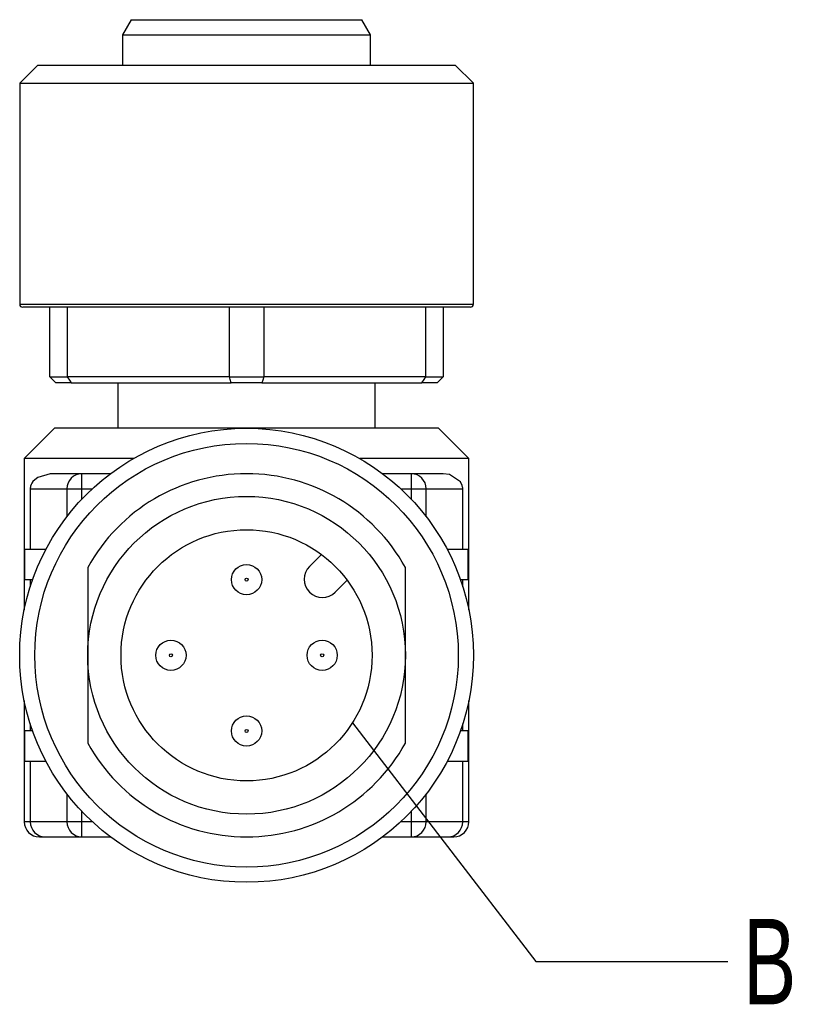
# Model space of a CAD drawing. Header units: millimetres. Extents: x 6 to 273, y 6 to 210.
# Tile 4 of 5: x 200 to 226, y 69 to 101. Entities that reach past the tile are written whole.
import ezdxf

# ---------------------------------------------------------------- set-up
doc = ezdxf.new("R2010")
doc.units = ezdxf.units.MM
doc.linetypes.add('SLD-Solid', pattern=[0])
doc.layers.add('TEXT', color=140, linetype='SLD-Solid', lineweight=25)
doc.styles.add('SLDTEXTSTYLE0', font='TXT', dxfattribs={"width": 0.7})
doc.dimstyles.new('SLDDIMSTYLE4', dxfattribs={"dimtxt": 0.18, "dimasz": 3.302, "dimexe": 0, "dimexo": 0.0625, "dimgap": 0, "dimtad": 0, "dimtih": 1, "dimtoh": 1, "dimdec": 0, "dimrnd": 1e-09, "dimzin": 0, "dimdsep": 46, "dimtxsty": 'Standard', "dimblk1": 'NONE', "dimblk2": 'NONE', "dimsah": 1, "dimcen": 0.09, "dimadec": 0, "dimazin": 0, "dimtfac": 3.302, "dimtdec": 0, "dimtofl": 0, "dimtmove": 0, "dimatfit": 3, "dimldrblk": 'NONE', "dimfxl": 0, "dimfrac": 2, "dimtolj": 1, "dimtzin": 0, "dimarcsym": 0})

# ---------------------------------------------------------------- blocks, each defined once
blk = doc.blocks.new('_None')

msp = doc.modelspace()

# ---------------------------------------------------------------- linework, layer by layer
for p, q in [((203.858, 101.451), (203.569, 100.951)), ((203.858, 101.451), (211.48, 101.451)), ((211.769, 100.951), (211.48, 101.451)), ((203.569, 100.951), (203.569, 99.951)), ((203.569, 100.951), (211.769, 100.951)), ((211.769, 99.951), (211.769, 100.951)), ((200.769, 99.951), (200.169, 99.351)), ((200.769, 99.951), (207.669, 99.951)), ((207.669, 99.951), (214.569, 99.951)), ((215.169, 99.351), (214.569, 99.951)), ((200.169, 99.351), (200.169, 92.051)), ((200.169, 99.351), (207.669, 99.351)), ((207.669, 99.351), (215.169, 99.351)), ((215.169, 92.051), (215.169, 99.351)), ((200.169, 92.051), (207.669, 92.051)), ((215.069, 91.951), (200.269, 91.951)), ((201.169, 89.651), (201.169, 91.951)), ((201.737, 91.951), (201.737, 89.651)), ((207.101, 89.651), (207.101, 91.951)), ((207.669, 92.051), (215.169, 92.051)), ((208.237, 91.951), (208.237, 89.651)), ((213.601, 89.651), (213.601, 91.951)), ((214.169, 91.951), (214.169, 89.651)), ((201.169, 89.651), (201.737, 89.651)), ((201.369, 89.451), (201.169, 89.651)), ((207.101, 89.651), (201.737, 89.651)), ((207.101, 89.651), (208.237, 89.651)), ((213.601, 89.651), (208.237, 89.651)), ((213.601, 89.651), (214.169, 89.651)), ((214.169, 89.651), (213.969, 89.451)), ((201.876, 89.451), (201.369, 89.451)), ((201.876, 89.451), (207.161, 89.451)), ((203.419, 89.451), (203.419, 87.951)), ((208.176, 89.451), (207.161, 89.451)), ((208.176, 89.451), (213.461, 89.451)), ((211.919, 87.951), (211.919, 89.451)), ((213.969, 89.451), (213.461, 89.451)), ((201.319, 87.951), (200.319, 86.951)), ((214.019, 87.951), (201.319, 87.951)), ((215.019, 86.951), (214.019, 87.951)), ((200.319, 86.951), (200.319, 81.944)), ((203.927, 86.951), (200.319, 86.951)), ((215.019, 86.951), (211.411, 86.951)), ((215.019, 81.944), (215.019, 86.951)), ((202.227, 86.451), (201.173, 86.451)), ((203.169, 86.451), (202.227, 86.451)), ((202.227, 85.951), (202.227, 86.451)), ((213.111, 86.451), (212.169, 86.451)), ((213.111, 86.451), (213.111, 85.951)), ((214.165, 86.451), (213.111, 86.451)), ((200.519, 85.951), (201.729, 85.951)), ((200.519, 85.951), (200.519, 83.951)), ((201.729, 85.951), (202.227, 85.951)), ((201.729, 85.951), (201.729, 85.03)), ((202.227, 85.951), (202.57, 85.951)), ((202.227, 85.612), (202.227, 85.951)), ((212.768, 85.951), (213.111, 85.951)), ((213.111, 85.951), (213.609, 85.951)), ((213.111, 85.951), (213.111, 85.612)), ((213.609, 85.951), (214.819, 85.951)), ((213.609, 85.03), (213.609, 85.951)), ((214.819, 83.951), (214.819, 85.951)), ((200.337, 82.951), (200.337, 83.951)), ((201.036, 83.951), (200.337, 83.951)), ((215, 83.951), (214.302, 83.951)), ((215, 82.951), (215, 83.951)), ((209.755, 83.386), (210.148, 83.779)), ((202.419, 83.356), (202.419, 80.451)), ((212.919, 80.451), (212.919, 83.356)), ((200.337, 82.951), (200.598, 82.951)), ((200.519, 82.951), (200.519, 82.716)), ((210.997, 82.931), (210.603, 82.537)), ((214.74, 82.951), (215, 82.951)), ((214.819, 82.716), (214.819, 82.951)), ((202.419, 80.451), (202.419, 77.546)), ((212.919, 77.546), (212.919, 80.451)), ((200.319, 78.959), (200.319, 74.951)), ((215.019, 74.951), (215.019, 78.959)), ((200.519, 78.187), (200.519, 77.951)), ((214.819, 77.951), (214.819, 78.187)), ((200.337, 76.951), (200.337, 77.951)), ((200.598, 77.951), (200.337, 77.951)), ((215, 77.951), (214.74, 77.951)), ((215, 76.951), (215, 77.951)), ((200.337, 76.951), (201.036, 76.951)), ((200.519, 76.951), (200.519, 74.951)), ((214.302, 76.951), (215, 76.951)), ((214.819, 74.951), (214.819, 76.951)), ((201.729, 75.872), (201.729, 74.951)), ((213.609, 74.951), (213.609, 75.872)), ((202.227, 74.951), (202.227, 75.29)), ((213.111, 75.29), (213.111, 74.951)), ((200.519, 74.951), (200.319, 74.951)), ((201.729, 74.951), (200.519, 74.951)), ((202.227, 74.951), (201.729, 74.951)), ((202.227, 74.451), (202.227, 74.951)), ((202.57, 74.951), (202.227, 74.951)), ((213.111, 74.951), (212.768, 74.951)), ((213.609, 74.951), (213.111, 74.951)), ((213.111, 74.951), (213.111, 74.451)), ((214.819, 74.951), (213.609, 74.951)), ((215.019, 74.951), (214.819, 74.951)), ((200.819, 74.451), (201.014, 74.451)), ((201.014, 74.451), (202.227, 74.451)), ((202.227, 74.451), (203.169, 74.451)), ((212.169, 74.451), (213.111, 74.451)), ((213.111, 74.451), (214.324, 74.451)), ((214.324, 74.451), (214.519, 74.451))]:
    msp.add_line(p, q)
at = {"flags": 128}
for points in [[(201.737, 89.651), (201.815, 89.539), (201.876, 89.451)], [(207.161, 89.451), (207.128, 89.563), (207.101, 89.651)], [(208.237, 89.651), (208.203, 89.539), (208.176, 89.451)], [(213.461, 89.451), (213.539, 89.563), (213.601, 89.651)], [(201.173, 86.451), (200.765, 86.33), (200.668, 86.253), (200.609, 86.188), (200.573, 86.135), (200.55, 86.091), (200.53, 86.036), (200.524, 86.006), (200.52, 85.975), (200.519, 85.951)], [(214.819, 85.951), (214.818, 85.979), (214.813, 86.01), (214.801, 86.058), (214.738, 86.177), (214.375, 86.421), (214.165, 86.451)]]:
    msp.add_lwpolyline(points, dxfattribs=at)
for centre, radius in [((207.669, 80.451), 7.5), ((207.669, 80.451), 7), ((207.669, 80.451), 5.25), ((207.669, 80.451), 4.15), ((207.669, 82.951), 0.5), ((207.669, 82.951), 0.05), ((205.169, 80.451), 0.5), ((210.169, 80.451), 0.5), ((205.169, 80.451), 0.05), ((210.169, 80.451), 0.05), ((207.669, 77.951), 0.5), ((207.669, 77.951), 0.05)]:
    msp.add_circle(centre, radius)
for centre, radius, start, end in [((200.269, 92.051), 0.1, 180, 270), ((215.069, 92.051), 0.1, 270, 0), ((202.228, 85.952), 0.499, 90.1093, 180.1089), ((207.669, 80.451), 6, 28.955, 151.045), ((213.11, 85.952), 0.499, 359.8911, 89.8907), ((210.179, 82.961), 0.6, 135, 315), ((207.669, 80.451), 6, 208.955, 331.045), ((200.819, 74.951), 0.5, 180, 270), ((201.017, 74.949), 0.498, 179.7317, 269.6746), ((202.228, 74.95), 0.499, 179.8911, 269.8907), ((213.11, 74.95), 0.499, 270.1093, 0.1089), ((214.321, 74.949), 0.498, 270.3254, 0.2683), ((214.519, 74.951), 0.5, 270, 0)]:
    msp.add_arc(centre, radius, start, end)
at = {"layer": 'TEXT'}
msp.add_circle((207.669, 80.451), 4.15, dxfattribs=at)

# ---------------------------------------------------------------- texts
at = {"layer": 'TEXT', "insert": (224.083, 71.742), "char_height": 2.822, "attachment_point": 1, "style": 'SLDTEXTSTYLE0'}
msp.add_mtext('B', dxfattribs=at)

# ---------------------------------------------------------------- leaders
at = {"layer": 'TEXT', "has_arrowhead": 0}
msp.add_leader([(211.171, 78.225), (217.233, 70.333), (223.583, 70.333)], dimstyle='SLDDIMSTYLE4', dxfattribs=at)

doc.saveas('drawing.dxf')
